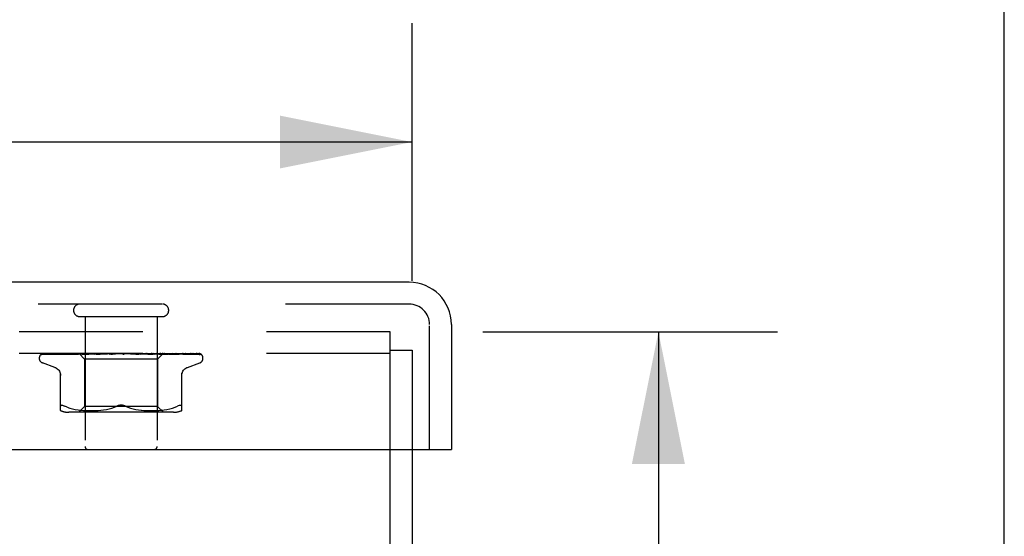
# Model space of a CAD drawing. Header units: inches. Extents: x 0 to 77.3, y 0 to 50.
# Tile 51 of 51: x 73.9 to 77.3, y 44.7 to 46.4. Entities that reach past the tile are written whole.
import ezdxf

# ---------------------------------------------------------------- set-up
doc = ezdxf.new("R2010")
doc.units = ezdxf.units.IN
doc.header["$LTSCALE"] = 4.25
doc.header["$MEASUREMENT"] = 0
doc.linetypes.add('HIDDEN', pattern=[0.2, 0.1, -0.1])
doc.layers.get('0').update_dxf_attribs({"linetype": 'CONTINUOUS'})
for name, color, linetype in [('DEFAULT_2', 8, 'HIDDEN'), ('DIMENSIONS', 7, 'CONTINUOUS'), ('FRONT_COVER', 7, 'CONTINUOUS')]:
    doc.layers.add(name, color=color, linetype=linetype)
doc.styles.get("Standard").update_dxf_attribs({"font": 'arial.ttf'})
doc.dimstyles.new('DIMSTYLE_1', dxfattribs={"dimtxt": 0.340909, "dimasz": 0.454545, "dimexe": 0.09, "dimexo": 0.07, "dimgap": 0.0375, "dimtad": 0, "dimtih": 1, "dimtoh": 1, "dimzin": 4, "dimdsep": 46, "dimtxsty": 'Standard', "dimblk": '_FILLED', "dimblk1": '_FILLED', "dimblk2": '_FILLED', "dimcen": 0.09, "dimadec": 3, "dimazin": 1, "dimtfac": 1, "dimtdec": 3, "dimtofl": 0, "dimtmove": 0, "dimatfit": 3, "dimldrblk": '_FILLED', "dimfxl": 0, "dimtolj": 1, "dimtzin": 4, "dimarcsym": 0})

# ---------------------------------------------------------------- blocks, each defined once
blk = doc.blocks.new('_FILLED')
at = {"color": 0, "linetype": 'ByBlock'}
blk.add_solid([(0, 0), (-1, 0.2), (-1, -0.2)], dxfattribs=at)
blk = doc.blocks.new('*D1')
at = {"layer": 'DIMENSIONS', "color": 2, "linetype": 'Continuous'}
for p, q in [((55.2378, 45.5301), (55.2378, 46.4164)), ((75.2378, 45.5301), (75.2378, 46.4164)), ((55.2378, 46.0073), (64.4717, 46.0073)), ((75.2378, 46.0073), (66.0039, 46.0073))]:
    blk.add_line(p, q, dxfattribs=at)
at = {"layer": 'DIMENSIONS', "color": 2, "linetype": 'Continuous', "xscale": 0.4545454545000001, "yscale": 0.4545454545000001, "zscale": 0.4545454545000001, "rotation": 180}
blk.add_blockref('_FILLED', (55.2378, 46.0073), dxfattribs=at)
at = {"layer": 'DIMENSIONS', "color": 2, "linetype": 'Continuous', "xscale": 0.4545454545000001, "yscale": 0.4545454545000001, "zscale": 0.4545454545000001}
blk.add_blockref('_FILLED', (75.2378, 46.0073), dxfattribs=at)
at = {"layer": 'DIMENSIONS', "color": 2, "linetype": 'Continuous', "insert": (65.2378, 46.1777), "char_height": 0.34091, "width": 1.191281, "attachment_point": 2, "line_spacing_factor": 0.9}
blk.add_mtext('20.00', dxfattribs=at)
blk = doc.blocks.new('*D11')
at = {"layer": 'DIMENSIONS', "color": 2, "linetype": 'Continuous'}
for p, q in [((75.481, 45.3549), (76.4932, 45.3549)), ((76.0841, 45.3549), (76.0841, 44.0708)), ((76.0841, 42.1049), (76.0841, 43.389)), ((65.556, 42.1049), (76.4932, 42.1049))]:
    blk.add_line(p, q, dxfattribs=at)
at = {"layer": 'DIMENSIONS', "color": 2, "linetype": 'Continuous', "xscale": 0.4545454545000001, "yscale": 0.4545454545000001, "zscale": 0.4545454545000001}
for p, rotation in [((76.0841, 45.3549), 90), ((76.0841, 42.1049), 270)]:
    blk.add_blockref('_FILLED', p, dxfattribs=dict(at, rotation=rotation))
at = {"layer": 'DIMENSIONS', "color": 2, "linetype": 'Continuous', "insert": (76.0841, 43.9004), "char_height": 0.34091, "width": 0.926411, "attachment_point": 2, "line_spacing_factor": 0.9}
blk.add_mtext('3.25', dxfattribs=at)

msp = doc.modelspace()

# ---------------------------------------------------------------- linework, layer by layer
at = {"color": 7, "linetype": 'Continuous'}
msp.add_line((77.272727, 0), (77.272727, 50), dxfattribs=at)
at = {"color": 3, "linetype": 'Continuous'}
for p, q in [((75.162798, 39.354909), (75.162798, 44.949909)), ((75.237798, 44.949909), (75.237798, 39.417909))]:
    msp.add_line(p, q, dxfattribs=at)
at = {"layer": 'DEFAULT_2', "color": 8, "linetype": 'HIDDEN'}
for p, q in [((75.162798, 45.354909), (55.312798, 45.354909)), ((75.162798, 44.949909), (75.162798, 45.354909)), ((75.162798, 45.279909), (55.312798, 45.279909)), ((75.162798, 45.291909), (75.237798, 45.291909)), ((75.237798, 45.291909), (75.237798, 44.949909))]:
    msp.add_line(p, q, dxfattribs=at)
at = {"layer": 'FRONT_COVER', "color": 3, "linetype": 'Continuous'}
for p, q in [((75.227798, 45.524909), (55.247798, 45.524909)), ((75.372798, 45.379909), (75.372798, 44.949909)), ((55.117798, 44.949909), (75.357798, 44.949909))]:
    msp.add_line(p, q, dxfattribs=at)
at = {"layer": 'FRONT_COVER', "color": 8, "linetype": 'HIDDEN'}
for p, q in [((75.227798, 45.449909), (55.247798, 45.449909)), ((74.095798, 45.406909), (74.379798, 45.406909)), ((74.113798, 45.406909), (74.113798, 44.959909)), ((74.361798, 45.406909), (74.361798, 44.959909)), ((75.297798, 44.949909), (75.297798, 45.379909)), ((73.966166, 45.277266), (73.98873, 45.277597)), ((73.966765, 45.277266), (74.012707, 45.277941)), ((73.96759, 45.279909), (74.242138, 45.279909)), ((73.977167, 45.277266), (74.021232, 45.277941)), ((73.994109, 45.277266), (74.035745, 45.277941)), ((73.996996, 45.277266), (74.016833, 45.277597)), ((74.012324, 45.277941), (74.077032, 45.278868)), ((74.016833, 45.277597), (74.076383, 45.278575)), ((74.021232, 45.277941), (74.082967, 45.278868)), ((74.021553, 45.277261), (74.021647, 45.277267)), ((74.021643, 45.277266), (74.039767, 45.277597)), ((74.025539, 45.277266), (74.061197, 45.277941)), ((74.039767, 45.277597), (74.094011, 45.278575)), ((74.057002, 45.277267), (74.088152, 45.277941)), ((74.057137, 45.277276), (74.057007, 45.277267)), ((74.061197, 45.277941), (74.095295, 45.278576)), ((74.061769, 45.277267), (74.0912, 45.277942)), ((74.076383, 45.278575), (74.110426, 45.279123)), ((74.082788, 45.279909), (74.076496, 45.279297)), ((74.076913, 45.278868), (74.094958, 45.279123)), ((74.077032, 45.278868), (74.095009, 45.279123)), ((74.082616, 45.278868), (74.100228, 45.279123)), ((74.0912, 45.277942), (74.11937, 45.278576)), ((74.093546, 45.279909), (74.112548, 45.260908)), ((74.094011, 45.278575), (74.124901, 45.279123)), ((74.09501, 45.279122), (74.094934, 45.279146)), ((74.094958, 45.279122), (74.094985, 45.279146)), ((74.095295, 45.278576), (74.125237, 45.279123)), ((74.098919, 45.277268), (74.165956, 45.279124)), ((74.099174, 45.277284), (74.098923, 45.277268)), ((74.107159, 45.278052), (74.09918, 45.277285)), ((74.100228, 45.279122), (74.100046, 45.279146)), ((74.100075, 45.279122), (74.100198, 45.279146)), ((74.104388, 45.277268), (74.126528, 45.277943)), ((74.116166, 45.278899), (74.107159, 45.278052)), ((74.110427, 45.279122), (74.110137, 45.279146)), ((74.110178, 45.279122), (74.110384, 45.279146)), ((74.127257, 45.279909), (74.116166, 45.278899)), ((74.11898, 45.279909), (74.124842, 45.279146)), ((74.11937, 45.278576), (74.144131, 45.279123)), ((74.125238, 45.279122), (74.124842, 45.279146)), ((74.124901, 45.279122), (74.125175, 45.279146)), ((74.130293, 45.279909), (74.125175, 45.279146)), ((74.126528, 45.277943), (74.147753, 45.278578)), ((74.136608, 45.279909), (74.14363, 45.279146)), ((74.144131, 45.279123), (74.14363, 45.279146)), ((74.143717, 45.279124), (74.144036, 45.279146)), ((74.150439, 45.279909), (74.144036, 45.279146)), ((74.146169, 45.277288), (74.145904, 45.277271)), ((74.145909, 45.277271), (74.190843, 45.279127)), ((74.147753, 45.278578), (74.166434, 45.279124)), ((74.151901, 45.277273), (74.165946, 45.277947)), ((74.157892, 45.279909), (74.165821, 45.279146)), ((74.159985, 45.278527), (74.165751, 45.279037)), ((74.165751, 45.279037), (74.1687, 45.279297)), ((74.166062, 45.279128), (74.165821, 45.279146)), ((74.165946, 45.277947), (74.179455, 45.278582)), ((74.165957, 45.279124), (74.166286, 45.279146)), ((74.166434, 45.279125), (74.166062, 45.279128)), ((74.173742, 45.279909), (74.166286, 45.279146)), ((74.1687, 45.279297), (74.172901, 45.279665)), ((74.172901, 45.279665), (74.17571, 45.279909)), ((74.179455, 45.278582), (74.191381, 45.279128)), ((74.182065, 45.279909), (74.190613, 45.279146)), ((74.190843, 45.279127), (74.191121, 45.279146)), ((74.19936, 45.279909), (74.191121, 45.279146)), ((74.19643, 45.27729), (74.226367, 45.279909)), ((74.2029, 45.277315), (74.208299, 45.277983)), ((74.208252, 45.279909), (74.217111, 45.279146)), ((74.208299, 45.277983), (74.213586, 45.278615)), ((74.213586, 45.278615), (74.218328, 45.27916)), ((74.235507, 45.279909), (74.244356, 45.279146)), ((74.241326, 45.279909), (74.241702, 45.279715)), ((74.243127, 45.279126), (74.243007, 45.279235)), ((74.243211, 45.279049), (74.243127, 45.279126)), ((74.243259, 45.279007), (74.243211, 45.279049)), ((74.243373, 45.278908), (74.243313, 45.27896)), ((74.244077, 45.27837), (74.244092, 45.278359)), ((74.253788, 45.279909), (74.244893, 45.279146)), ((74.247993, 45.279909), (74.507834, 45.279909)), ((74.262845, 45.279909), (74.271365, 45.279146)), ((74.270982, 45.279135), (74.27935, 45.278589)), ((74.271561, 45.279131), (74.271365, 45.279146)), ((74.271561, 45.279131), (74.304783, 45.277275)), ((74.28063, 45.279909), (74.271887, 45.279146)), ((74.304584, 45.27729), (74.274724, 45.279909)), ((74.27935, 45.278589), (74.288797, 45.277954)), ((74.288797, 45.277954), (74.29858, 45.277281)), ((74.289277, 45.279909), (74.29716, 45.279146)), ((74.296968, 45.279125), (74.297649, 45.279146)), ((74.296968, 45.279126), (74.312342, 45.278579)), ((74.297475, 45.279125), (74.29716, 45.279146)), ((74.297476, 45.279125), (74.353716, 45.277269)), ((74.305925, 45.279909), (74.297649, 45.279146)), ((74.304793, 45.277275), (74.304593, 45.277289)), ((74.312342, 45.278579), (74.329788, 45.277944)), ((74.313849, 45.279909), (74.32081, 45.279146)), ((74.320692, 45.279123), (74.321247, 45.279146)), ((74.320692, 45.279124), (74.342512, 45.278577)), ((74.321139, 45.279123), (74.32081, 45.279146)), ((74.321139, 45.279124), (74.344207, 45.278576)), ((74.328757, 45.279909), (74.321247, 45.279146)), ((74.331375, 45.279302), (74.324507, 45.279909)), ((74.329788, 45.277944), (74.347964, 45.27727)), ((74.340446, 45.278484), (74.331375, 45.279302)), ((74.335672, 45.279909), (74.341459, 45.279146)), ((74.353437, 45.277287), (74.340446, 45.278484)), ((74.341382, 45.279123), (74.34183, 45.279146)), ((74.341382, 45.279123), (74.368858, 45.278576)), ((74.341758, 45.279123), (74.341459, 45.279146)), ((74.341759, 45.279123), (74.370291, 45.278576)), ((74.348302, 45.279909), (74.34183, 45.279146)), ((74.342512, 45.278577), (74.367322, 45.277942)), ((74.353725, 45.277269), (74.353442, 45.277286)), ((74.353958, 45.279909), (74.356221, 45.279526)), ((74.356221, 45.279526), (74.358362, 45.279146)), ((74.35831, 45.279122), (74.358652, 45.279146)), ((74.35831, 45.279123), (74.408345, 45.278267)), ((74.358604, 45.279122), (74.358362, 45.279146)), ((74.358604, 45.279123), (74.39157, 45.278575)), ((74.361304, 45.279526), (74.358652, 45.279146)), ((74.363852, 45.279909), (74.361304, 45.279526)), ((74.381289, 45.279149), (74.363048, 45.260908)), ((74.367322, 45.277942), (74.393225, 45.277267)), ((74.368858, 45.278576), (74.400133, 45.277941)), ((74.370871, 45.279122), (74.371107, 45.279146)), ((74.370871, 45.279123), (74.407281, 45.278575)), ((74.371073, 45.279122), (74.370907, 45.279146)), ((74.377711, 45.2793), (74.371173, 45.279909)), ((74.386198, 45.27848), (74.377711, 45.2793)), ((74.378614, 45.279122), (74.378743, 45.279146)), ((74.378615, 45.279123), (74.39655, 45.278868)), ((74.378717, 45.279122), (74.378641, 45.279146)), ((74.38201, 45.279909), (74.381262, 45.279122)), ((74.381262, 45.279122), (74.381268, 45.279128)), ((74.381262, 45.279123), (74.419957, 45.278575)), ((74.381268, 45.279128), (74.381285, 45.279146)), ((74.387538, 45.278868), (74.40651, 45.278575)), ((74.398361, 45.277268), (74.398158, 45.277281)), ((74.400133, 45.277941), (74.432827, 45.277267)), ((74.407281, 45.278575), (74.42748, 45.278266)), ((74.408345, 45.278267), (74.465359, 45.277266)), ((74.419957, 45.278575), (74.487753, 45.277597)), ((74.42748, 45.278266), (74.491997, 45.277266)), ((74.437131, 45.277271), (74.430492, 45.278041)), ((74.437173, 45.277267), (74.43714, 45.27727)), ((74.43756, 45.278266), (74.459631, 45.277941)), ((74.459631, 45.277941), (74.504839, 45.277266)), ((74.46536, 45.277267), (74.46559, 45.277249)), ((74.468762, 45.277267), (74.468873, 45.277262)), ((74.468873, 45.277262), (74.469018, 45.277248)), ((74.514533, 45.275591), (74.514478, 45.275644)), ((73.956547, 45.263412), (73.956547, 45.264242)), ((74.009806, 45.232358), (73.967514, 45.247751)), ((74.363048, 45.260908), (74.112548, 45.260908)), ((74.112548, 45.260908), (74.112548, 45.097885)), ((74.363048, 45.260908), (74.363048, 45.097885)), ((74.465789, 45.232358), (74.508081, 45.247751)), ((74.519048, 45.263412), (74.519048, 45.264242)), ((74.029464, 45.083401), (74.029464, 45.212623)), ((74.446131, 45.083401), (74.446131, 45.212623)), ((74.05251, 45.095215), (74.044047, 45.09882)), ((74.05248, 45.095224), (74.061369, 45.092149)), ((74.41739, 45.077885), (74.058205, 45.077885)), ((74.061321, 45.092164), (74.070727, 45.08964)), ((74.070675, 45.089653), (74.080283, 45.087638)), ((74.080232, 45.087647), (74.089819, 45.086126)), ((74.089769, 45.086133), (74.099188, 45.085023)), ((74.112547, 45.097885), (74.092548, 45.077885)), ((74.099133, 45.085028), (74.108115, 45.084258)), ((74.108033, 45.084264), (74.116766, 45.083775)), ((74.237798, 45.097885), (74.112548, 45.097885)), ((74.116651, 45.08378), (74.125147, 45.083489)), ((74.125003, 45.083492), (74.133458, 45.083406)), ((74.133288, 45.083406), (74.141884, 45.083486)), ((74.141695, 45.083482), (74.150472, 45.083773)), ((74.150273, 45.083765), (74.159358, 45.084277)), ((74.159163, 45.084263), (74.168455, 45.085061)), ((74.168275, 45.085043), (74.177769, 45.086169)), ((74.177615, 45.086148), (74.18716, 45.087671)), ((74.18704, 45.087649), (74.19654, 45.089634)), ((74.196457, 45.089615), (74.205764, 45.09211)), ((74.205716, 45.092096), (74.214633, 45.095181)), ((74.214612, 45.095173), (74.223214, 45.09882)), ((74.363048, 45.097885), (74.237798, 45.097885)), ((74.260983, 45.095173), (74.252381, 45.09882)), ((74.269831, 45.09211), (74.279138, 45.089615)), ((74.279055, 45.089634), (74.288555, 45.087649)), ((74.288435, 45.087671), (74.29798, 45.086148)), ((74.297826, 45.086169), (74.30732, 45.085043)), ((74.30714, 45.085061), (74.316432, 45.084263)), ((74.316237, 45.084277), (74.325322, 45.083765)), ((74.325123, 45.083773), (74.3339, 45.083482)), ((74.333711, 45.083486), (74.342307, 45.083406)), ((74.342137, 45.083406), (74.350592, 45.083492)), ((74.350448, 45.083489), (74.358944, 45.08378)), ((74.358829, 45.083775), (74.367562, 45.084264)), ((74.363048, 45.097885), (74.383047, 45.077885)), ((74.36748, 45.084258), (74.376462, 45.085028)), ((74.376407, 45.085023), (74.385826, 45.086133)), ((74.385776, 45.086126), (74.395363, 45.087647)), ((74.395312, 45.087638), (74.40492, 45.089653)), ((74.404868, 45.08964), (74.414274, 45.092164)), ((74.414226, 45.092149), (74.423115, 45.095224)), ((74.423085, 45.095215), (74.431548, 45.09882)), ((74.446131, 45.09882), (74.445944, 45.100083))]:
    msp.add_line(p, q, dxfattribs=at)
at = {"layer": 'FRONT_COVER', "color": 7, "linetype": 'Continuous'}
msp.add_line((75.357798, 44.949909), (75.372798, 44.949909), dxfattribs=at)
at = {"layer": 'FRONT_COVER', "color": 8, "linetype": 'HIDDEN'}
for points in [[(73.96344, 45.276575), (73.963772, 45.276739), (73.964293, 45.276944), (73.964887, 45.277113), (73.965529, 45.277224), (73.96617, 45.277267)], [(73.973242, 45.279909), (73.971618, 45.279529), (73.969986, 45.279093), (73.968448, 45.278628), (73.966996, 45.278134), (73.96562, 45.277602), (73.964322, 45.277022), (73.963446, 45.276578)], [(73.963936, 45.276509), (73.963901, 45.276484), (73.963844, 45.276443), (73.963887, 45.276471), (73.964039, 45.276562), (73.964312, 45.276704), (73.964693, 45.276868), (73.965173, 45.27703), (73.965728, 45.277163), (73.966329, 45.277245), (73.966768, 45.277267)], [(73.970025, 45.279909), (73.969803, 45.279829), (73.969129, 45.279567), (73.968484, 45.279287), (73.967871, 45.278995), (73.967289, 45.278693), (73.966742, 45.278388), (73.96623, 45.278084), (73.965753, 45.277784), (73.965316, 45.277496), (73.96492, 45.277223), (73.964572, 45.276975), (73.963936, 45.276509)], [(73.967584, 45.279909), (73.966616, 45.279539), (73.965744, 45.279143), (73.965608, 45.279074)], [(73.97427, 45.277123), (73.974478, 45.27717), (73.974961, 45.277242), (73.975397, 45.277267)], [(73.988157, 45.279909), (73.98643, 45.279629), (73.984143, 45.27923), (73.98192, 45.278812), (73.979766, 45.278379), (73.977677, 45.277929), (73.975661, 45.277463), (73.974275, 45.277122)], [(73.975392, 45.277266), (74.041903, 45.278266), (74.062732, 45.278575)], [(73.97598, 45.277138), (73.97591, 45.277102), (73.975768, 45.27703), (73.97574, 45.277017), (73.975837, 45.277054), (73.976071, 45.277125), (73.976433, 45.277202), (73.976905, 45.277256), (73.977167, 45.277267)], [(73.976476, 45.277409), (73.976148, 45.277229), (73.97598, 45.277138)], [(73.981733, 45.279909), (73.981479, 45.27982), (73.9808, 45.279564), (73.980146, 45.279292), (73.97952, 45.27901), (73.978923, 45.278723), (73.978356, 45.278436), (73.977823, 45.278154), (73.977326, 45.277883), (73.976476, 45.277409)], [(73.993651, 45.277227), (73.99386, 45.277254), (73.994114, 45.277267)], [(74.011975, 45.279909), (74.010033, 45.279663), (74.007099, 45.279272), (74.004186, 45.278864), (74.001303, 45.278442), (73.99845, 45.278006), (73.995632, 45.277555), (73.993658, 45.277227)], [(73.996623, 45.277259), (73.996546, 45.277232), (73.996488, 45.277213), (73.996557, 45.277228), (73.996762, 45.277255), (73.996994, 45.277267)], [(73.99792, 45.277843), (73.997434, 45.277612), (73.997032, 45.277428), (73.99673, 45.277301), (73.996623, 45.277259)], [(74.002622, 45.279909), (74.002106, 45.279725), (74.001294, 45.279408), (74.000521, 45.279077), (73.999789, 45.278744), (73.999107, 45.27842), (73.99792, 45.277843)], [(74.043896, 45.279909), (74.041733, 45.279677), (74.038235, 45.279289), (74.034714, 45.278885), (74.031179, 45.278466), (74.027634, 45.278033), (74.024081, 45.277587), (74.021562, 45.277262)], [(74.025766, 45.277329), (74.025615, 45.27729), (74.025488, 45.277266), (74.025514, 45.277266), (74.025537, 45.277267)], [(74.031936, 45.279909), (74.031289, 45.27967), (74.030412, 45.279316), (74.029585, 45.278957), (74.02882, 45.27861), (74.028105, 45.278282), (74.027441, 45.277982), (74.02684, 45.277722), (74.026311, 45.277511), (74.025894, 45.277367), (74.025766, 45.277329)], [(74.035745, 45.277941), (74.093935, 45.278868), (74.110177, 45.279123)], [(74.076496, 45.279297), (74.072484, 45.278894), (74.068417, 45.278477), (74.064296, 45.278046), (74.057146, 45.277277)], [(74.065152, 45.278409), (74.064467, 45.278106), (74.063822, 45.277837), (74.063224, 45.277612), (74.062701, 45.277443), (74.062273, 45.277335), (74.061958, 45.277283), (74.061766, 45.277268)], [(74.068612, 45.279909), (74.068156, 45.279734), (74.067367, 45.279407), (74.066602, 45.279069), (74.065152, 45.278409)], [(74.088152, 45.277941), (74.131604, 45.278868), (74.143717, 45.279123)], [(74.093619, 45.279909), (74.093898, 45.279717), (74.094211, 45.279526), (74.094556, 45.279335), (74.094934, 45.279146)], [(74.093921, 45.279909), (74.094235, 45.279636), (74.094495, 45.27942), (74.094704, 45.27926), (74.094856, 45.27916), (74.09495, 45.279123), (74.094958, 45.279122)], [(74.094555, 45.279909), (74.094762, 45.279636), (74.094912, 45.27942), (74.095004, 45.27926), (74.095039, 45.27916), (74.095016, 45.279123), (74.09501, 45.279122)], [(74.095359, 45.279909), (74.095215, 45.279717), (74.095104, 45.279526), (74.095028, 45.279335), (74.094985, 45.279146)], [(74.09709, 45.279909), (74.097783, 45.279717), (74.098506, 45.279526), (74.099261, 45.279335), (74.100046, 45.279146)], [(74.098486, 45.279909), (74.098896, 45.279636), (74.099258, 45.27942), (74.099575, 45.27926), (74.09984, 45.27916), (74.100047, 45.279123), (74.100075, 45.279122)], [(74.102246, 45.279909), (74.101684, 45.279717), (74.101155, 45.279526), (74.10066, 45.279335), (74.100198, 45.279146)], [(74.100367, 45.279909), (74.100459, 45.279636), (74.100492, 45.27942), (74.100466, 45.27926), (74.100382, 45.27916), (74.100228, 45.279122)], [(74.109747, 45.279209), (74.108266, 45.278501), (74.107536, 45.278169), (74.106817, 45.27787), (74.106135, 45.277623), (74.105505, 45.277439), (74.104956, 45.277326), (74.104507, 45.277275), (74.104379, 45.277269)], [(74.105647, 45.279909), (74.106728, 45.279717), (74.107837, 45.279526), (74.108973, 45.279335), (74.110137, 45.279146)], [(74.108087, 45.279909), (74.108578, 45.279636), (74.109028, 45.27942), (74.109441, 45.27926), (74.109809, 45.27916), (74.110122, 45.279123), (74.110178, 45.279122)], [(74.111306, 45.279909), (74.110497, 45.279559), (74.109747, 45.279209)], [(74.114033, 45.279909), (74.113073, 45.279717), (74.112145, 45.279526), (74.111249, 45.279335), (74.110384, 45.279146)], [(74.111146, 45.279909), (74.11112, 45.279636), (74.111036, 45.27942), (74.110891, 45.27926), (74.110691, 45.27916), (74.110427, 45.279122)], [(74.122376, 45.279909), (74.12293, 45.279636), (74.123452, 45.27942), (74.123947, 45.27926), (74.124405, 45.27916), (74.124812, 45.279123), (74.124901, 45.279122)], [(74.126502, 45.279909), (74.126359, 45.279636), (74.12616, 45.27942), (74.125903, 45.27926), (74.125594, 45.27916), (74.125238, 45.279122)], [(74.140836, 45.279909), (74.141437, 45.279634), (74.142013, 45.279418), (74.142566, 45.27926), (74.143089, 45.279162), (74.143579, 45.279124), (74.143717, 45.279124)], [(74.145881, 45.279909), (74.145626, 45.279636), (74.14532, 45.27942), (74.144959, 45.27926), (74.144553, 45.27916), (74.144131, 45.279123)], [(74.146197, 45.27729), (74.158687, 45.278411), (74.159985, 45.278527)], [(74.158443, 45.279909), (74.158266, 45.279824), (74.15766, 45.279517), (74.157067, 45.2792), (74.15647, 45.278876), (74.155857, 45.278553), (74.155218, 45.278236), (74.154547, 45.277938), (74.153859, 45.277677), (74.153155, 45.277467), (74.152483, 45.277332), (74.151883, 45.277273)], [(74.162801, 45.279909), (74.16342, 45.279636), (74.164028, 45.27942), (74.164631, 45.27926), (74.165214, 45.27916), (74.165764, 45.279123), (74.165957, 45.279124)], [(74.168582, 45.279909), (74.168253, 45.279655), (74.167886, 45.279449), (74.167478, 45.279291), (74.167034, 45.279184), (74.166564, 45.27913), (74.166434, 45.279125)], [(74.187476, 45.279909), (74.188094, 45.279636), (74.188713, 45.27942), (74.189338, 45.27926), (74.189954, 45.27916), (74.190547, 45.279123), (74.190843, 45.279127)], [(74.191381, 45.279128), (74.191203, 45.279123), (74.190613, 45.279146)], [(74.193784, 45.279909), (74.193337, 45.279636), (74.192853, 45.27942), (74.192327, 45.27926), (74.191773, 45.27916), (74.191381, 45.279128)], [(74.208224, 45.279909), (74.208067, 45.279814), (74.207683, 45.279568), (74.207317, 45.279321), (74.206943, 45.279065), (74.20655, 45.278801), (74.20613, 45.278533), (74.205664, 45.27826), (74.205139, 45.277991), (74.204557, 45.277741), (74.203914, 45.277525), (74.203246, 45.277368), (74.202814, 45.277306)], [(74.21397, 45.279909), (74.214565, 45.279636), (74.215172, 45.27942), (74.215796, 45.27926), (74.216423, 45.27916), (74.217036, 45.279123), (74.217643, 45.279146)], [(74.218328, 45.27916), (74.217724, 45.279123), (74.217111, 45.279146)], [(74.220577, 45.279909), (74.220057, 45.279636), (74.219509, 45.27942), (74.218928, 45.27926), (74.218328, 45.27916)], [(74.241702, 45.279715), (74.241876, 45.279636), (74.242449, 45.27942), (74.24305, 45.27926), (74.243664, 45.27916), (74.244277, 45.279123), (74.244893, 45.279146)], [(74.241702, 45.279715), (74.242113, 45.279514), (74.24256, 45.279282), (74.242986, 45.279046), (74.243393, 45.278807), (74.243782, 45.278564), (74.244077, 45.27837)], [(74.243007, 45.279235), (74.24295, 45.279286), (74.242866, 45.27936), (74.242755, 45.279455), (74.242608, 45.279573), (74.242438, 45.279702), (74.242259, 45.279829), (74.242138, 45.279909)], [(74.243098, 45.279147), (74.243136, 45.279117), (74.24322, 45.279044), (74.243353, 45.278927), (74.243537, 45.278772), (74.243776, 45.278584), (74.244077, 45.27837)], [(74.243599, 45.278721), (74.243516, 45.278788), (74.243441, 45.27885)], [(74.244092, 45.278359), (74.244016, 45.278411), (74.243896, 45.278495), (74.243788, 45.278575), (74.243689, 45.27865)], [(74.244092, 45.278359), (74.244421, 45.278152), (74.24483, 45.277931), (74.245297, 45.27772), (74.245817, 45.277536), (74.246388, 45.277391), (74.246984, 45.277299), (74.247576, 45.277266), (74.248163, 45.27729)], [(74.247993, 45.279909), (74.247418, 45.279636), (74.246825, 45.27942), (74.24621, 45.27926), (74.245587, 45.27916), (74.244971, 45.279123), (74.244356, 45.279146)], [(74.268554, 45.279909), (74.26904, 45.279636), (74.269558, 45.27942), (74.270114, 45.27926), (74.270694, 45.27916), (74.270982, 45.279134)], [(74.270982, 45.279134), (74.271283, 45.279123), (74.271887, 45.279146)], [(74.27504, 45.279909), (74.274431, 45.279636), (74.273816, 45.27942), (74.273188, 45.27926), (74.272564, 45.27916), (74.271958, 45.279123), (74.271561, 45.279131)], [(74.293237, 45.279482), (74.292728, 45.27977), (74.29247, 45.279909)], [(74.29862, 45.277279), (74.298473, 45.27729), (74.297837, 45.277378), (74.297171, 45.277537), (74.296508, 45.277757), (74.295882, 45.278016), (74.295294, 45.2783), (74.294747, 45.278595), (74.294231, 45.278892), (74.293237, 45.279482)], [(74.29467, 45.279909), (74.295074, 45.279636), (74.295519, 45.27942), (74.29601, 45.27926), (74.296534, 45.27916), (74.296968, 45.279125)], [(74.300741, 45.279909), (74.30012, 45.279636), (74.299504, 45.27942), (74.298887, 45.27926), (74.298285, 45.27916), (74.297711, 45.279123), (74.297475, 45.279125)], [(74.31873, 45.279909), (74.319038, 45.279636), (74.319393, 45.27942), (74.319802, 45.27926), (74.320252, 45.27916), (74.320692, 45.279123)], [(74.324168, 45.279909), (74.323557, 45.279636), (74.322962, 45.27942), (74.322378, 45.27926), (74.321819, 45.27916), (74.321298, 45.279123), (74.321139, 45.279123)], [(74.339866, 45.279909), (74.340066, 45.279636), (74.340319, 45.27942), (74.34063, 45.27926), (74.340989, 45.27916), (74.341382, 45.279123)], [(74.343832, 45.278608), (74.34248, 45.279288), (74.341812, 45.279615), (74.341169, 45.279909)], [(74.344472, 45.279909), (74.343894, 45.279636), (74.343342, 45.27942), (74.342813, 45.27926), (74.342317, 45.27916), (74.341867, 45.279123), (74.341758, 45.279123)], [(74.347976, 45.27727), (74.347866, 45.277275), (74.347315, 45.277337), (74.346668, 45.277474), (74.345962, 45.277689), (74.345247, 45.277961), (74.34453, 45.278274), (74.343832, 45.278608)], [(74.344207, 45.278576), (74.384789, 45.277598), (74.398365, 45.277267)], [(74.357312, 45.279909), (74.357397, 45.279636), (74.357539, 45.27942), (74.357741, 45.27926), (74.357997, 45.27916), (74.35831, 45.279122)], [(74.360921, 45.279909), (74.360396, 45.279636), (74.359908, 45.27942), (74.359451, 45.27926), (74.359037, 45.27916), (74.358675, 45.279123), (74.358604, 45.279122)], [(74.368045, 45.279909), (74.368809, 45.279717), (74.369541, 45.279526), (74.37024, 45.279335), (74.370907, 45.279146)], [(74.370291, 45.278576), (74.420422, 45.277597), (74.437177, 45.277267)], [(74.370439, 45.279909), (74.370406, 45.279636), (74.370432, 45.27942), (74.370518, 45.27926), (74.37066, 45.27916), (74.370871, 45.279122)], [(74.37292, 45.279909), (74.372468, 45.279636), (74.37206, 45.27942), (74.371693, 45.27926), (74.371375, 45.27916), (74.371114, 45.279123), (74.371073, 45.279122)], [(74.374847, 45.279909), (74.373956, 45.279717), (74.373036, 45.279526), (74.372086, 45.279335), (74.371107, 45.279146)], [(74.377425, 45.279909), (74.377779, 45.279717), (74.3781, 45.279526), (74.378388, 45.279335), (74.378641, 45.279146)], [(74.378772, 45.279909), (74.378622, 45.279636), (74.37853, 45.27942), (74.378497, 45.27926), (74.378522, 45.27916), (74.378614, 45.279122)], [(74.380036, 45.279909), (74.379672, 45.279636), (74.37936, 45.27942), (74.379096, 45.27926), (74.378886, 45.27916), (74.378735, 45.279123), (74.378717, 45.279122)], [(74.380888, 45.279909), (74.3804, 45.279717), (74.37988, 45.279526), (74.379327, 45.279335), (74.378743, 45.279146)], [(74.381758, 45.279909), (74.38169, 45.279717), (74.381589, 45.279526), (74.381454, 45.279335), (74.381285, 45.279146)], [(74.39815, 45.277281), (74.394976, 45.277605), (74.386198, 45.27848)], [(74.389706, 45.278388), (74.388116, 45.279124), (74.387295, 45.279494), (74.386449, 45.279848), (74.386295, 45.279909)], [(74.393227, 45.277268), (74.392904, 45.277295), (74.392439, 45.277378), (74.391859, 45.277534), (74.391194, 45.277763), (74.390467, 45.278054), (74.389706, 45.278388)], [(74.39157, 45.278575), (74.449438, 45.277597), (74.468767, 45.277266)], [(74.396314, 45.278868), (74.483721, 45.277597), (74.506031, 45.277266)], [(74.40651, 45.278575), (74.468875, 45.277597), (74.489655, 45.277266)], [(74.430492, 45.278041), (74.426642, 45.278473), (74.422825, 45.27889), (74.419041, 45.279294), (74.413043, 45.279909)], [(74.428324, 45.279025), (74.427527, 45.279372), (74.426695, 45.27971), (74.426163, 45.279909)], [(74.432829, 45.277267), (74.432827, 45.277267), (74.432739, 45.277276), (74.432512, 45.277317), (74.432151, 45.277412), (74.431675, 45.277571), (74.431106, 45.27779), (74.430478, 45.278055), (74.429798, 45.278358), (74.428324, 45.279025)], [(74.469009, 45.277248), (74.466753, 45.277574), (74.463556, 45.278022), (74.460344, 45.278457), (74.457122, 45.278876), (74.453893, 45.279282), (74.450663, 45.279671), (74.448608, 45.279909)], [(74.465563, 45.277255), (74.465525, 45.277265), (74.465327, 45.277326), (74.465001, 45.277447), (74.464558, 45.277631), (74.464022, 45.277871), (74.463423, 45.278149), (74.46276, 45.27846), (74.462031, 45.278797), (74.461245, 45.279148), (74.460399, 45.279501), (74.459507, 45.27984), (74.45931, 45.279909)], [(74.492725, 45.277191), (74.491043, 45.277522), (74.488623, 45.277978), (74.486147, 45.278419), (74.483622, 45.278845), (74.481048, 45.279256), (74.47843, 45.27965), (74.4766, 45.279909)], [(74.488517, 45.278158), (74.487926, 45.278455), (74.487296, 45.278763), (74.48663, 45.279071), (74.485929, 45.279375), (74.4852, 45.279666), (74.484526, 45.279909)], [(74.487753, 45.277597), (74.510406, 45.277266), (74.510798, 45.277245), (74.511182, 45.277201), (74.511557, 45.277135), (74.51192, 45.277047), (74.512272, 45.27694), (74.512608, 45.276816), (74.512929, 45.276676), (74.513232, 45.276524), (74.513519, 45.27636), (74.513783, 45.276191), (74.514024, 45.276019), (74.514227, 45.27586), (74.514377, 45.275733), (74.514479, 45.275641), (74.514526, 45.275598), (74.514531, 45.275592)], [(74.490458, 45.277171), (74.490503, 45.277159), (74.490566, 45.27714), (74.490495, 45.277168), (74.490284, 45.277262), (74.489958, 45.27742), (74.489545, 45.277629), (74.488517, 45.278158)], [(74.489656, 45.277267), (74.490003, 45.277247), (74.490317, 45.277202), (74.490458, 45.277171)], [(74.491992, 45.277267), (74.492454, 45.277235), (74.492726, 45.277192)], [(74.507741, 45.276975), (74.506637, 45.277339), (74.505011, 45.277832), (74.503301, 45.278303), (74.501513, 45.278753), (74.499644, 45.279184), (74.497692, 45.279594), (74.496043, 45.279909)], [(74.505696, 45.277565), (74.505217, 45.277854), (74.504693, 45.278158), (74.504127, 45.278472), (74.503521, 45.278788), (74.50288, 45.279101), (74.502201, 45.279405), (74.501491, 45.279693), (74.500898, 45.279909)], [(74.504838, 45.277267), (74.505249, 45.277246), (74.505792, 45.277172), (74.506255, 45.277063), (74.50661, 45.276945), (74.506828, 45.276855), (74.506884, 45.276828)], [(74.506884, 45.276828), (74.506918, 45.276811), (74.506884, 45.276831), (74.506734, 45.27692), (74.506471, 45.277083), (74.505696, 45.277565)], [(74.506027, 45.277267), (74.506606, 45.27723), (74.507185, 45.277132), (74.507676, 45.276997), (74.507733, 45.276978)], [(74.514705, 45.275464), (74.513861, 45.276289), (74.512734, 45.277156), (74.511585, 45.27786), (74.510404, 45.278456), (74.509171, 45.278981), (74.50786, 45.279453), (74.506339, 45.279909)], [(74.514187, 45.275928), (74.514066, 45.276045), (74.513927, 45.276175), (74.513775, 45.276315), (74.513611, 45.276464), (74.513434, 45.276619), (74.513246, 45.27678), (74.513046, 45.276947), (74.512834, 45.277118), (74.512611, 45.277291), (74.512377, 45.277467), (74.512133, 45.277645), (74.511878, 45.277824), (74.511614, 45.278003), (74.51134, 45.278181), (74.511056, 45.278359), (74.510762, 45.278535), (74.510458, 45.278709), (74.510145, 45.278881), (74.509822, 45.27905), (74.509489, 45.279215), (74.509148, 45.279375), (74.508799, 45.27953), (74.508441, 45.27968), (74.508075, 45.279822), (74.507837, 45.279909)], [(74.514478, 45.275644), (74.514366, 45.275754), (74.514187, 45.275928)], [(74.010273, 45.232188), (74.012191, 45.231411), (74.015451, 45.229701), (74.018487, 45.227579), (74.021249, 45.225067), (74.023683, 45.22221), (74.025729, 45.219056), (74.027353, 45.215669), (74.028527, 45.212114), (74.029231, 45.208451), (74.029464, 45.20478)], [(74.446131, 45.20478), (74.446364, 45.208451), (74.447068, 45.212114), (74.448242, 45.215669), (74.449866, 45.219056), (74.451912, 45.22221), (74.454346, 45.225067), (74.457108, 45.227579), (74.460145, 45.229701), (74.463404, 45.231411), (74.465322, 45.232188)], [(74.032062, 45.102127), (74.030991, 45.10173), (74.030178, 45.101055), (74.029651, 45.100083), (74.029464, 45.09882)], [(74.032062, 45.102127), (74.033372, 45.102261), (74.034926, 45.102127), (74.036744, 45.10173), (74.03885, 45.101055), (74.041289, 45.100083), (74.044047, 45.09882)], [(74.223214, 45.09882), (74.224471, 45.099399), (74.225795, 45.099942), (74.227191, 45.100453), (74.228645, 45.100917), (74.230143, 45.10132), (74.231674, 45.101659), (74.233229, 45.101923), (74.234783, 45.102113), (74.236304, 45.102224), (74.237798, 45.102258)], [(74.237798, 45.102258), (74.235411, 45.102171), (74.232972, 45.101886), (74.230496, 45.101402), (74.22802, 45.100726), (74.225587, 45.099866), (74.223214, 45.09882)], [(74.237798, 45.102258), (74.239706, 45.1022), (74.241628, 45.102024), (74.243564, 45.101725), (74.245475, 45.101316), (74.24733, 45.100801), (74.249111, 45.100203), (74.250793, 45.099545), (74.252381, 45.09882)], [(74.252381, 45.09882), (74.250005, 45.099867), (74.24757, 45.100728), (74.245094, 45.101403), (74.242618, 45.101887), (74.240181, 45.102171), (74.237798, 45.102258)], [(74.438851, 45.10173), (74.436746, 45.101055), (74.434306, 45.100083), (74.431548, 45.09882)], [(74.438851, 45.10173), (74.440669, 45.102127), (74.442223, 45.102261), (74.443533, 45.102127), (74.444604, 45.10173), (74.445417, 45.101055), (74.445944, 45.100083)], [(74.252381, 45.09882), (74.260962, 45.095181), (74.269879, 45.092096)]]:
    msp.add_lwpolyline(points, dxfattribs=at)
at = {"layer": 'FRONT_COVER', "color": 3, "linetype": 'Continuous'}
msp.add_arc((75.227798, 45.379909), 0.145, 0, 90, dxfattribs=at)
at = {"layer": 'FRONT_COVER', "color": 8, "linetype": 'HIDDEN'}
for centre, radius, start, end in [((74.095798, 45.428409), 0.0215, 90, 270.000001), ((74.379798, 45.428409), 0.0215, 269.999999, 90), ((75.227798, 45.379909), 0.07, 0, 90), ((73.973214, 45.264242), 0.016667, 117.148769, 180), ((74.502381, 45.264242), 0.016667, 0, 42.235341), ((73.973214, 45.263412), 0.016667, 180, 250), ((74.502381, 45.263412), 0.016667, 290, 360), ((74.058205, 45.155463), 0.077578, 247.923935, 270), ((74.41739, 45.155463), 0.077578, 270, 292.076065), ((74.123798, 44.959909), 0.01, 180, 270.000003), ((74.351798, 44.959909), 0.01, 269.999997, 360)]:
    msp.add_arc(centre, radius, start, end, dxfattribs=at)

# ---------------------------------------------------------------- dimensions: what is measured, and where the dimension line sits
at = {"layer": 'DIMENSIONS', "color": 2, "linetype": 'Continuous'}
dim = msp.add_linear_dim(base=(75.237798, 46.007293), p1=(55.237798, 45.460091), p2=(75.237798, 45.460091), dimstyle='DIMSTYLE_1', dxfattribs=at)
dim.commit()
dim.dimension.update_dxf_attribs({"geometry": '*D1', "text_midpoint": (65.233272, 46.005391), "dimtype": 160})
dim = msp.add_linear_dim(base=(76.084104, 42.104909), p1=(75.410979, 45.354909), p2=(65.485979, 42.104909), angle=270, dimstyle='DIMSTYLE_1', dxfattribs=at)
dim.commit()
dim.dimension.update_dxf_attribs({"geometry": '*D11', "text_midpoint": (76.08493, 43.728008), "dimtype": 160})

doc.saveas('drawing.dxf')
